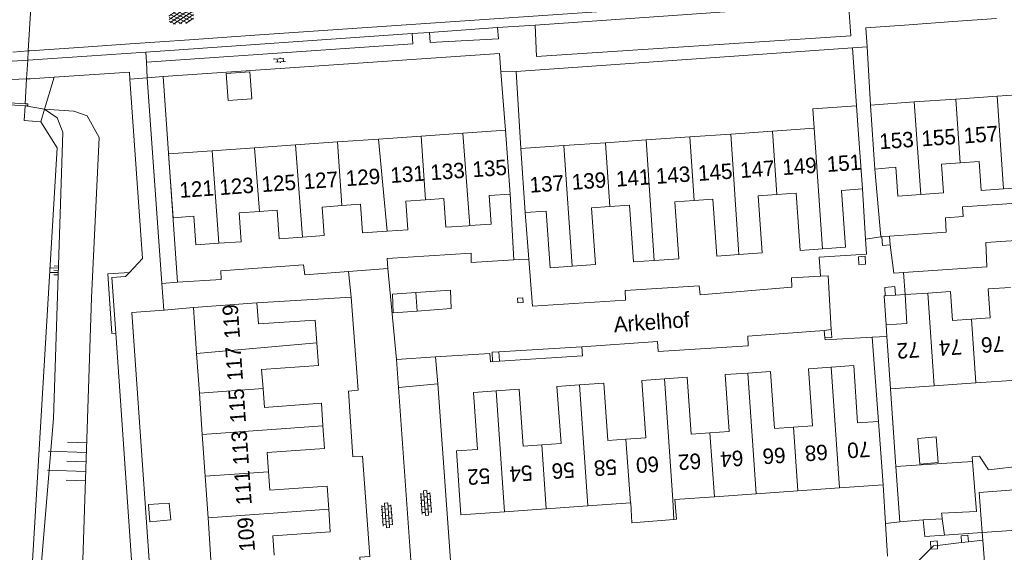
# Model space of a CAD drawing. Extents: x 99476 to 102828, y 406437 to 407931.
# Tile 7 of 162: x 99607 to 99734, y 406716 to 406785. Entities that reach past the tile are written whole.
import ezdxf

# ---------------------------------------------------------------- set-up
doc = ezdxf.new("R2010")
doc.units = 0
doc.header["$MEASUREMENT"] = 0
for name, color, linetype, lineweight in [('BG_bijgebouw', 253, 'Continuous', 0), ('BG_dakoverstek', 253, 'Continuous', 13), ('BG_dakoverstek bijgebouw', 253, 'Continuous', 0), ('BG_gesloten verharding', 253, 'Continuous', 0), ('BG_heg haag', 253, 'Continuous', 0), ('BG_hek', 253, 'Continuous', 0), ('BG_hoofdgebouw', 253, 'Continuous', 13), ('BG_huisnummer', 253, 'Continuous', 0), ('BG_insteek sloot', 253, 'Continuous', 0), ('BG_kant sloot', 253, 'Continuous', 0), ('BG_kant verharding', 253, 'Continuous', 0), ('BG_kunstwerk', 253, 'Continuous', 0), ('BG_open verharding', 253, 'Continuous', 0), ('BG_schutting', 253, 'Continuous', 0), ('BG_straatnaam', 253, 'Continuous', 0), ('BG_talud', 253, 'Continuous', 0), ('BG_taludsymbool', 253, 'Continuous', 0), ('BG_tussenmuur', 253, 'Continuous', 0), ('BG_vlakafsluiter', 253, 'Continuous', 0)]:
    doc.layers.add(name, color=color, linetype=linetype, lineweight=lineweight)
doc.styles.add('Style-WORKING', font='WORKING.shx')

# ---------------------------------------------------------------- blocks, each defined once
blk = doc.blocks.new('S02OV4')
at = {"layer": 'BG_open verharding', "linetype": 'Continuous', "lineweight": 0}
for p, q in [((0, -0.200092), (0, 0.200092)), ((0, 0.2), (3.201, 0.2)), ((0.214, 0.6), (2.9, 0.6)), ((0.4, 0.199), (0.4, 0.6)), ((0.8, 0.6), (0.8, 0.7)), ((0.8, -0.2), (0.8, 0.2)), ((1.2, 0.2), (1.2, 0.6)), ((1.6, 0.6), (1.6, 0.7)), ((1.6, -0.2), (1.6, 0.2)), ((2, 0.199), (2, 0.6)), ((2.4, 0.6), (2.4, 0.7)), ((2.4, -0.2), (2.4, 0.2)), ((2.8, 0.2), (2.8, 0.6)), ((3.2, -0.199908), (3.2, 0.200092)), ((0, -0.2), (3.2, -0.199)), ((0.31, -0.6), (2.9, -0.6)), ((0.4, -0.6), (0.399, -0.2)), ((0.8, -0.7), (0.8, -0.6)), ((1.2, -0.6), (1.2, -0.2)), ((1.6, -0.7), (1.6, -0.6)), ((2, -0.6), (1.999, -0.2)), ((2.4, -0.7), (2.4, -0.6)), ((2.8, -0.6), (2.8, -0.2))]:
    blk.add_line(p, q, dxfattribs=at)
blk = doc.blocks.new('S04')
at = {"layer": 'BG_taludsymbool', "linetype": 'Continuous', "lineweight": 0}
for p, q in [((-0.5, 0), (-0.5, -0.5)), ((-0.25, 0), (-0.25, -1)), ((0, 0), (0, -0.5)), ((0.25, 0), (0.25, -1)), ((0.5, 0), (0.5, -0.5))]:
    blk.add_line(p, q, dxfattribs=at)
blk = doc.blocks.new('S02OV6')
at = {"layer": 'BG_open verharding', "linetype": 'Continuous', "lineweight": 0}
for p, q in [((0, 0.20784), (1.371449, 0.20784)), ((0.085505, 0.20784), (0.085505, 0.268177)), ((0.485, -0.192), (0.486, 0.207)), ((0.885505, 0.20784), (0.885505, 0.31106)), ((1.285, -0.193), (1.285, 0.207)), ((0.268333, -0.19216), (1.549656, -0.19216)), ((0.885505, -0.32925), (0.885505, -0.19216))]:
    blk.add_line(p, q, dxfattribs=at)
blk = doc.blocks.new('S01GV4')
at = {"layer": 'BG_gesloten verharding', "linetype": 'Continuous', "lineweight": 0}
for p, q in [((0, 0.278304), (0.9421, 0.823239)), ((0, -0.181671), (1.741927, 0.823239)), ((0, 0.098949), (1.593645, -0.823239)), ((0.117, -0.579), (1.53, 0.238)), ((0.163, 0.466), (2.296, -0.767)), ((0.531, -0.801), (3.134, 0.701)), ((0.567, 0.694), (2.709, -0.545)), ((1.118159, 0.823239), (3.097745, -0.32208)), ((1.293565, -0.823239), (3.161206, 0.256049)), ((1.529745, 0.23842), (2.542019, 0.823239)), ((1.91699, 0.823239), (3.161206, 0.104286)), ((2.715943, 0.823239), (3.161206, 0.565645)), ((0, -0.363991), (0.793486, -0.823239)), ((2.092105, -0.823239), (3.161206, -0.205903))]:
    blk.add_line(p, q, dxfattribs=at)

msp = doc.modelspace()

# ---------------------------------------------------------------- linework, layer by layer
at = {"layer": 'BG_bijgebouw', "linetype": 'Continuous', "lineweight": 0}
msp.add_line((99623.535, 406719.631), (99623.334, 406721.858), dxfattribs=at)
at = {"layer": 'BG_bijgebouw', "linetype": 'Continuous', "lineweight": 0, "flags": 128}
msp.add_lwpolyline([(99623.334, 406721.858), (99626.036, 406722.037), (99626.224, 406719.873)], dxfattribs=at)
at = {"layer": 'BG_dakoverstek', "linetype": 'Continuous', "lineweight": 13}
msp.add_line((99715.067, 406770.909), (99714.888, 406773.41), dxfattribs=at)
at = {"layer": 'BG_dakoverstek', "linetype": 'Continuous', "lineweight": 13, "flags": 128}
for points in [[(99714.888, 406773.41), (99709.246, 406773.02), (99709.419, 406770.518)], [(99691.41, 406722.497), (99691.596, 406719.968), (99691.277, 406719.943)], [(99691.277, 406719.943), (99685.816, 406719.511), (99685.703, 406722.094)]]:
    msp.add_lwpolyline(points, dxfattribs=at)
at = {"layer": 'BG_dakoverstek bijgebouw', "linetype": 'Continuous', "lineweight": 0}
msp.add_line((99626.224, 406719.873), (99623.535, 406719.631), dxfattribs=at)
at = {"layer": 'BG_dakoverstek bijgebouw', "linetype": 'Continuous', "lineweight": 0, "flags": 128}
for points in [[(99636.455, 406777.836), (99636.707, 406774.309), (99633.656, 406774.091), (99633.404, 406777.618), (99636.455, 406777.836)], [(99725.45, 406727.28), (99723.05, 406727.092), (99722.79, 406730.407), (99725.19, 406730.595), (99725.45, 406727.28)]]:
    msp.add_lwpolyline(points, dxfattribs=at)
at = {"layer": 'BG_heg haag', "linetype": 'Continuous', "lineweight": 0}
for p, q in [((99732.978, 406784.727), (99727.355, 406784.318)), ((99716.238, 406781.03), (99716.69, 406773.52)), ((99662.7, 406710.494), (99660.76, 406737.45))]:
    msp.add_line(p, q, dxfattribs=at)
at = {"layer": 'BG_heg haag', "linetype": 'Continuous', "lineweight": 0, "flags": 128}
msp.add_lwpolyline([(99721.68, 406783.906), (99716.09, 406783.5), (99716.238, 406781.03)], dxfattribs=at)
at = {"layer": 'BG_hek', "linetype": 'Continuous', "lineweight": 0, "flags": 128}
msp.add_lwpolyline([(99725.899, 406720.584), (99725.867, 406720.751), (99730.402, 406720.952), (99730.238, 406723.064)], dxfattribs=at)
at = {"layer": 'BG_hoofdgebouw', "linetype": 'Continuous', "lineweight": 13}
for p, q in [((99722.341, 406773.915), (99727.722, 406774.291)), ((99727.722, 406774.291), (99733.051, 406774.664)), ((99733.051, 406774.664), (99738.504, 406775.045)), ((99716.69, 406773.52), (99722.341, 406773.915)), ((99717.27, 406765.25), (99716.69, 406773.52)), ((99704.027, 406770.145), (99709.419, 406770.518)), ((99715.067, 406770.909), (99715.637, 406762.669)), ((99653.083, 406769.128), (99658.59, 406769.517)), ((99658.59, 406769.517), (99664.004, 406769.899)), ((99664.004, 406769.899), (99669.517, 406770.288)), ((99669.517, 406770.288), (99670.101, 406762.017)), ((99687.666, 406769.012), (99693.334, 406769.404)), ((99693.334, 406769.404), (99698.623, 406769.77)), ((99698.623, 406769.77), (99704.027, 406770.145)), ((99631.58, 406767.61), (99637.036, 406767.995)), ((99637.036, 406767.995), (99642.34, 406768.369)), ((99642.34, 406768.369), (99647.777, 406768.753)), ((99647.777, 406768.753), (99653.083, 406769.128)), ((99671.469, 406767.89), (99677.046, 406768.276)), ((99677.046, 406768.276), (99682.433, 406768.649)), ((99682.433, 406768.649), (99687.666, 406769.012)), ((99672.04, 406759.627), (99671.469, 406767.89)), ((99664.674, 406757.922), (99661.777, 406757.717)), ((99664.883, 406757.937), (99664.674, 406757.922)), ((99721.16, 406749), (99724.092, 406749.205)), ((99637.37, 406747.93), (99629.15, 406747.33)), ((99629.15, 406747.33), (99629.562, 406741.403)), ((99718.804, 406743.6), (99718.7, 406745.11)), ((99719.27, 406736.83), (99718.804, 406743.6)), ((99629.562, 406741.403), (99629.918, 406736.283)), ((99730.305, 406737.595), (99724.916, 406737.221)), ((99735.623, 406737.963), (99730.305, 406737.595)), ((99629.918, 406736.283), (99630.292, 406730.902)), ((99724.916, 406737.221), (99719.27, 406736.83)), ((99717.74, 406732.62), (99718.32, 406724.4)), ((99630.292, 406730.902), (99630.666, 406725.517)), ((99630.666, 406725.517), (99631.041, 406720.126)), ((99707.282, 406723.619), (99701.891, 406723.238)), ((99712.678, 406724.001), (99707.282, 406723.619)), ((99718.32, 406724.4), (99712.678, 406724.001)), ((99696.505, 406722.857), (99691.41, 406722.497)), ((99701.891, 406723.238), (99696.505, 406722.857)), ((99674.775, 406721.32), (99669.382, 406720.939)), ((99680.159, 406721.701), (99674.775, 406721.32)), ((99685.65, 406722.09), (99680.159, 406721.701)), ((99685.703, 406722.094), (99685.65, 406722.09)), ((99631.041, 406720.126), (99631.416, 406714.73))]:
    msp.add_line(p, q, dxfattribs=at)
at = {"layer": 'BG_hoofdgebouw', "linetype": 'Continuous', "lineweight": 13, "flags": 128}
for points in [[(99632.451, 406755.649), (99629.475, 406755.439), (99629.214, 406759.131), (99626.513, 406758.94), (99625.932, 406767.211), (99631.58, 406767.61)], [(99739.078, 406766.816), (99736.61, 406766.64), (99736.87, 406762.9), (99733.887, 406762.692)], [(99723.176, 406761.95), (99720.23, 406761.75), (99719.98, 406765.48), (99717.27, 406765.25)], [(99728.298, 406766.05), (99725.85, 406765.88), (99726.11, 406762.15), (99723.176, 406761.95)], [(99733.887, 406762.692), (99731, 406762.49), (99730.74, 406766.22), (99728.298, 406766.05)], [(99670.101, 406762.017), (99667.384, 406761.825), (99667.645, 406758.132), (99664.883, 406757.937)], [(99704.587, 406761.966), (99702.178, 406761.8), (99702.692, 406754.389), (99699.659, 406754.179)], [(99710.47, 406754.925), (99707.611, 406754.728), (99707.098, 406762.14), (99704.587, 406761.966)], [(99715.637, 406762.669), (99712.951, 406762.483), (99713.46, 406755.132), (99710.47, 406754.925)], [(99648.359, 406760.516), (99645.814, 406760.336), (99646.075, 406756.639), (99643.242, 406756.439)], [(99654.191, 406757.203), (99651.007, 406756.978), (99650.745, 406760.684), (99648.359, 406760.516)], [(99659.172, 406761.273), (99656.619, 406761.093), (99656.88, 406757.393), (99654.191, 406757.203)], [(99661.777, 406757.717), (99661.514, 406761.438), (99659.172, 406761.273)], [(99683.007, 406760.405), (99680.636, 406760.24), (99681.144, 406752.899), (99678.131, 406752.69)], [(99688.713, 406753.427), (99686.044, 406753.242), (99685.536, 406760.58), (99683.007, 406760.405)], [(99693.894, 406761.178), (99691.405, 406761.005), (99691.915, 406753.649), (99688.713, 406753.427)], [(99699.659, 406754.179), (99696.815, 406753.982), (99696.305, 406761.345), (99693.894, 406761.178)], [(99637.693, 406759.769), (99635.059, 406759.583), (99635.322, 406755.852), (99632.451, 406755.649)], [(99643.242, 406756.439), (99640.221, 406756.226), (99639.96, 406759.929), (99637.693, 406759.769)], [(99678.131, 406752.69), (99675.259, 406752.491), (99674.752, 406759.815), (99672.04, 406759.627)], [(99718.7, 406745.11), (99721.39, 406745.26), (99721.16, 406749)], [(99724.092, 406749.205), (99727.02, 406749.41), (99727.27, 406745.68), (99729.736, 406745.847)], [(99729.736, 406745.847), (99732.15, 406746.01), (99731.9, 406749.74), (99734.793, 406749.947)], [(99645.122, 406742.765), (99644.9, 406745.72), (99637.55, 406745.21), (99637.37, 406747.93)], [(99638.149, 406736.876), (99637.97, 406739.31), (99645.34, 406739.85), (99645.122, 406742.765)], [(99695.939, 406731.129), (99698.4, 406731.3), (99697.89, 406738.66), (99700.819, 406738.869)], [(99700.819, 406738.869), (99703.77, 406739.08), (99704.28, 406731.69), (99706.715, 406731.859)], [(99706.715, 406731.859), (99709.18, 406732.03), (99708.66, 406739.42), (99711.609, 406739.62)], [(99711.609, 406739.62), (99714.55, 406739.82), (99715.03, 406732.43), (99717.74, 406732.62)], [(99679.056, 406737.328), (99682.211, 406737.542), (99682.75, 406730.15), (99685.078, 406730.316)], [(99685.078, 406730.316), (99687.65, 406730.5), (99687.12, 406737.9), (99690.055, 406738.11)], [(99690.055, 406738.11), (99693, 406738.32), (99693.51, 406730.96), (99695.939, 406731.129)], [(99645.898, 406732.02), (99645.7, 406734.97), (99638.33, 406734.42), (99638.149, 406736.876)], [(99669.382, 406720.939), (99663.74, 406720.54), (99663.17, 406728.79), (99665.86, 406728.97), (99665.35, 406736.37), (99668.291, 406736.569)], [(99668.291, 406736.569), (99671.25, 406736.77), (99671.79, 406729.39), (99674.198, 406729.567)], [(99674.198, 406729.567), (99676.68, 406729.75), (99676.14, 406737.13), (99679.056, 406737.328)], [(99638.862, 406726.105), (99638.69, 406728.58), (99646.095, 406729.09), (99645.898, 406732.02)], [(99646.647, 406721.248), (99646.44, 406724.22), (99639.03, 406723.7), (99638.862, 406726.105)], [(99639.592, 406715.324), (99639.42, 406717.81), (99646.85, 406718.32), (99646.647, 406721.248)]]:
    msp.add_lwpolyline(points, dxfattribs=at)
at = {"layer": 'BG_insteek sloot', "linetype": 'Continuous', "lineweight": 0}
for p, q in [((99607.38, 406773.41), (99609.907, 406772.986)), ((99609.907, 406772.986), (99609.921, 406772.984))]:
    msp.add_line(p, q, dxfattribs=at)
at = {"layer": 'BG_insteek sloot', "linetype": 'Continuous', "lineweight": 0, "flags": 128}
msp.add_lwpolyline([(99609.921, 406772.984), (99611.542, 406771.88), (99612.271, 406770.029), (99611.042, 406732.972), (99608.04, 406696.802), (99607.566, 406678.71), (99607.595, 406676.869), (99608.942, 406673.488), (99611, 406670.75), (99612.744, 406667.367)], dxfattribs=at)
at = {"layer": 'BG_kant sloot', "linetype": 'Continuous', "lineweight": 0}
msp.add_line((99609.42, 406771.36), (99607.27, 406771.51), dxfattribs=at)
at = {"layer": 'BG_kant sloot', "linetype": 'Continuous', "lineweight": 0, "flags": 128}
msp.add_lwpolyline([(99601.09, 406596.318), (99601.64, 406600.27), (99613.62, 406625.95), (99610.27, 406667.24), (99605.89, 406673.37), (99611.52, 406768), (99609.42, 406771.36)], dxfattribs=at)
at = {"layer": 'BG_kant verharding', "linetype": 'Continuous', "lineweight": 0}
for p, q in [((99713.855, 406786.676), (99673.333, 406783.864)), ((99668.48, 406783.527), (99659.679, 406782.916)), ((99673.333, 406783.864), (99668.48, 406783.527)), ((99657.439, 406782.761), (99622.99, 406780.37)), ((99659.679, 406782.916), (99657.439, 406782.761)), ((99622.99, 406780.37), (99607.73, 406779.345)), ((99622.99, 406780.37), (99623.08, 406779.05)), ((99607.73, 406779.345), (99605.721, 406779.21)), ((99605.584, 406776.839), (99607.591, 406776.899)), ((99718.01, 406756.46), (99717.27, 406765.25)), ((99670.57, 406753.51), (99670.101, 406762.017)), ((99715.637, 406762.669), (99716.061, 406756.197)), ((99672.512, 406753.604), (99672.04, 406759.627)), ((99718.136, 406756.469), (99718.01, 406756.46)), ((99719.134, 406756.544), (99718.136, 406756.469)), ((99721.16, 406749), (99720.95, 406751.87)), ((99625.08, 406750.46), (99627.095, 406750.597)), ((99718.598, 406748.838), (99719.902, 406748.92)), ((99719.902, 406748.92), (99721.16, 406749)), ((99637.37, 406747.93), (99649.56, 406748.66)), ((99658.086, 406746.867), (99654.99, 406746.64)), ((99710.71, 406744.37), (99710.795, 406743.421)), ((99716.92, 406743.5), (99717.74, 406732.62)), ((99655.39, 406740.62), (99660.45, 406740.97)), ((99655.65, 406737), (99655.39, 406740.62)), ((99660.45, 406740.97), (99660.76, 406737.45)), ((99667.834, 406740.349), (99668.708, 406740.404)), ((99660.76, 406737.45), (99655.65, 406737)), ((99655.65, 406737), (99657.59, 406710.03)), ((99767.63, 406720.9), (99731.14, 406718.24)), ((99723.5, 406719.87), (99720.49, 406719.63)), ((99731.14, 406718.24), (99726.247, 406717.911)), ((99731.216, 406717.257), (99731.14, 406718.24)), ((99724.413, 406716.088), (99724.491, 406716.165))]:
    msp.add_line(p, q, dxfattribs=at)
at = {"layer": 'BG_kant verharding', "color": 7, "linetype": 'Continuous', "lineweight": 0}
for p, q in [((99728.469, 406716.935), (99729.341, 406717.037)), ((99729.341, 406717.037), (99731.216, 406717.257)), ((99725.345, 406716.569), (99728.469, 406716.935))]:
    msp.add_line(p, q, dxfattribs=at)
at = {"layer": 'BG_kant verharding', "linetype": 'Continuous', "lineweight": 0, "flags": 128}
for points in [[(99673.333, 406783.864), (99673.502, 406779.794), (99714.148, 406782.479), (99713.855, 406786.676)], [(99668.48, 406783.527), (99668.574, 406782.102), (99659.77, 406781.59), (99659.679, 406782.916)], [(99623.08, 406779.05), (99657.5, 406781.45), (99657.439, 406782.761)], [(99611.145, 406777.116), (99608.03, 406776.9), (99607.591, 406776.899)], [(99620.945, 406776.865), (99620.88, 406777.79), (99611.145, 406777.116)], [(99620.88, 406751.886), (99622.57, 406753.66), (99620.945, 406776.865)], [(99763.462, 406760.893), (99760.1, 406760.63), (99760.25, 406759.34), (99751.6, 406758.8), (99751.52, 406759.91), (99739.61, 406759.16), (99739.45, 406761.11), (99728.58, 406760.35), (99728.65, 406759.11), (99726.38, 406758.92), (99726.48, 406757.09), (99719.134, 406756.544)], [(99716.061, 406756.197), (99716.19, 406754.22), (99710.06, 406753.86), (99710.23, 406751.38)], [(99720.95, 406751.87), (99731.72, 406752.62), (99731.58, 406755.74), (99737.44, 406756.15), (99737.6, 406754.26), (99748.4, 406755), (99748.47, 406753.9), (99763.95, 406754.76)], [(99654.29, 406752.383), (99654.22, 406753.68), (99665.04, 406754.37), (99665.05, 406753.17), (99670.57, 406753.51)], [(99627.095, 406750.597), (99632.72, 406750.98), (99632.71, 406752.09), (99643.38, 406752.84), (99643.55, 406751.55), (99649.219, 406751.988)], [(99710.23, 406751.38), (99706.49, 406751.16), (99706.538, 406749.96), (99694.67, 406748.97), (99694.54, 406750.16), (99684.96, 406749.55), (99685, 406748.3), (99672.99, 406747.5), (99672.512, 406753.604)], [(99619.109, 406744.002), (99618.61, 406751.23), (99620.37, 406751.35), (99620.88, 406751.886)], [(99649.219, 406751.988), (99654.29, 406752.38), (99654.29, 406752.383)], [(99654.99, 406746.64), (99654.91, 406749.06), (99657.912, 406749.276)], [(99657.912, 406749.276), (99662.4, 406749.6), (99662.48, 406747.19), (99658.086, 406746.867)], [(99718.7, 406745.11), (99718.47, 406748.83), (99718.598, 406748.838)], [(99649.56, 406748.66), (99650.46, 406736.67), (99649.2, 406736.52), (99649.77, 406728.04), (99651.03, 406728.1), (99651.97, 406715.15), (99650.68, 406715.06), (99651.48, 406703.68), (99649.797, 406703.456)], [(99620.69, 406705.635), (99621.65, 406707.19), (99619.109, 406744.002)], [(99679.39, 406742.25), (99689.14, 406742.94), (99689.23, 406741.66), (99700.88, 406742.37), (99700.83, 406743.64), (99710.71, 406744.37)], [(99710.795, 406743.421), (99710.82, 406743.14), (99716.92, 406743.5)], [(99660.45, 406740.97), (99667.49, 406741.38), (99667.54, 406740.33), (99667.834, 406740.349)], [(99668.708, 406740.404), (99679.47, 406741.09), (99679.39, 406742.25)], [(99731.14, 406718.24), (99730.74, 406723.41), (99742.068, 406724.266)], [(99726.247, 406717.911), (99723.7, 406717.74), (99723.5, 406719.87)], [(99708.87, 406708.25), (99717.04, 406708.79), (99724.413, 406716.088)]]:
    msp.add_lwpolyline(points, dxfattribs=at)
at = {"layer": 'BG_kant verharding', "color": 7, "linetype": 'Continuous', "lineweight": 0, "flags": 128}
msp.add_lwpolyline([(99724.491, 406716.165), (99724.84, 406716.51), (99725.345, 406716.569)], dxfattribs=at)
at = {"layer": 'BG_kunstwerk', "linetype": 'Continuous', "lineweight": 0}
for p, q in [((99607.797, 406780.523), (99608.114, 406786.117)), ((99607.73, 406779.345), (99607.797, 406780.523)), ((99607.591, 406776.899), (99607.73, 406779.345)), ((99607.408, 406773.68), (99607.591, 406776.899)), ((99607.408, 406773.68), (99605.407, 406773.791)), ((99605.42, 406773.554), (99607.38, 406773.41)), ((99607.27, 406771.51), (99607.38, 406773.41))]:
    msp.add_line(p, q, dxfattribs=at)
at = {"layer": 'BG_kunstwerk', "linetype": 'Continuous', "lineweight": 0, "flags": 128}
msp.add_lwpolyline([(99607.38, 406773.41), (99607.75, 406773.42), (99607.76, 406773.66), (99607.408, 406773.68)], dxfattribs=at)
at = {"layer": 'BG_schutting', "linetype": 'Continuous', "lineweight": 0}
for p, q in [((99727.355, 406784.318), (99721.68, 406783.906)), ((99714.35, 406780.94), (99689.225, 406779.168)), ((99714.888, 406773.41), (99714.35, 406780.94)), ((99689.225, 406779.168), (99670.87, 406777.86)), ((99625.224, 406777.201), (99623.18, 406777.06)), ((99623.18, 406777.06), (99625.08, 406750.46)), ((99669.517, 406770.288), (99668.903, 406777.826)), ((99670.87, 406777.86), (99671.469, 406767.89)), ((99625.33, 406746.998), (99625.36, 406747)), ((99629.15, 406747.33), (99625.36, 406747)), ((99719.984, 406726.765), (99719.27, 406736.83)), ((99730.238, 406723.064), (99729.874, 406727.44)), ((99720.49, 406719.63), (99719.984, 406726.765)), ((99718.618, 406719.41), (99718.32, 406724.4)), ((99723.5, 406719.87), (99725.97, 406720.016)), ((99725.97, 406720.016), (99725.899, 406720.584)), ((99718.871, 406715.18), (99718.618, 406719.41))]:
    msp.add_line(p, q, dxfattribs=at)
at = {"layer": 'BG_schutting', "linetype": 'Continuous', "lineweight": 0, "flags": 128}
for points in [[(99668.903, 406777.826), (99668.71, 406780.2), (99625.224, 406777.201)], [(99624.33, 406701.69), (99621.2, 406746.7), (99625.33, 406746.998)], [(99729.874, 406727.44), (99729.823, 406728.047), (99730.799, 406728.131), (99731.944, 406726.342), (99736.377, 406726.847), (99736.246, 406727.721), (99741.914, 406728.394), (99742.155, 406725.312)]]:
    msp.add_lwpolyline(points, dxfattribs=at)
at = {"layer": 'BG_talud', "linetype": 'Continuous', "lineweight": 0, "flags": 128}
msp.add_lwpolyline([(99612.744, 406667.367), (99614.705, 406710.772), (99615.987, 406748.588), (99616.974, 406769.311), (99615.424, 406772.121), (99613.711, 406772.729), (99609.921, 406772.984)], dxfattribs=at)
at = {"layer": 'BG_tussenmuur', "linetype": 'Continuous', "lineweight": 0}
for p, q in [((99727.722, 406774.291), (99728.298, 406766.05)), ((99733.051, 406774.664), (99733.887, 406762.692)), ((99722.341, 406773.915), (99723.176, 406761.95)), ((99709.419, 406770.518), (99710.47, 406754.925)), ((99658.59, 406769.517), (99659.172, 406761.273)), ((99664.004, 406769.899), (99664.883, 406757.937)), ((99693.334, 406769.404), (99693.894, 406761.178)), ((99698.623, 406769.77), (99699.659, 406754.179)), ((99704.027, 406770.145), (99704.587, 406761.966)), ((99637.036, 406767.995), (99637.693, 406759.769)), ((99642.34, 406768.369), (99643.242, 406756.439)), ((99647.777, 406768.753), (99648.359, 406760.516)), ((99653.083, 406769.128), (99654.191, 406757.203)), ((99677.046, 406768.276), (99678.131, 406752.69)), ((99682.433, 406768.649), (99683.007, 406760.405)), ((99687.666, 406769.012), (99688.713, 406753.427)), ((99631.58, 406767.61), (99632.451, 406755.649)), ((99724.092, 406749.205), (99724.916, 406737.221)), ((99729.736, 406745.847), (99730.305, 406737.595)), ((99629.562, 406741.403), (99645.122, 406742.765)), ((99700.819, 406738.869), (99701.891, 406723.238)), ((99711.609, 406739.62), (99712.678, 406724.001)), ((99690.055, 406738.11), (99691.134, 406722.477)), ((99629.918, 406736.283), (99638.149, 406736.876)), ((99668.291, 406736.569), (99669.382, 406720.939)), ((99679.056, 406737.328), (99680.159, 406721.701)), ((99630.292, 406730.902), (99645.898, 406732.02)), ((99695.939, 406731.129), (99696.505, 406722.857)), ((99706.715, 406731.859), (99707.282, 406723.619)), ((99685.078, 406730.316), (99685.65, 406722.09)), ((99674.198, 406729.567), (99674.775, 406721.32)), ((99630.666, 406725.517), (99638.862, 406726.105)), ((99691.134, 406722.477), (99691.277, 406719.943)), ((99631.041, 406720.126), (99646.647, 406721.248))]:
    msp.add_line(p, q, dxfattribs=at)
at = {"layer": 'BG_vlakafsluiter', "linetype": 'Continuous', "lineweight": 0}
for p, q in [((99714.35, 406780.94), (99716.238, 406781.03)), ((99607.797, 406780.523), (99605.788, 406780.371)), ((99623.18, 406777.06), (99623.08, 406779.05)), ((99611.145, 406777.116), (99609.907, 406772.986)), ((99620.945, 406776.865), (99623.18, 406777.06)), ((99625.224, 406777.201), (99627.095, 406750.597)), ((99670.87, 406777.86), (99668.903, 406777.826)), ((99609.907, 406772.986), (99609.42, 406771.36)), ((99719.228, 406755.431), (99719.134, 406756.544)), ((99718.01, 406756.46), (99716.061, 406756.197)), ((99670.57, 406753.51), (99672.512, 406753.604)), ((99649.56, 406748.66), (99649.219, 406751.988)), ((99654.29, 406752.383), (99655.39, 406740.62)), ((99625.33, 406746.998), (99625.08, 406750.46)), ((99658.086, 406746.867), (99657.912, 406749.276)), ((99710.71, 406744.37), (99711.613, 406744.489)), ((99716.92, 406743.5), (99718.804, 406743.6)), ((99668.634, 406741.615), (99679.39, 406742.25)), ((99668.708, 406740.404), (99668.634, 406741.615)), ((99719.984, 406726.765), (99729.874, 406727.44)), ((99720.49, 406719.63), (99718.618, 406719.41)), ((99726.247, 406717.911), (99725.97, 406720.016)), ((99731.216, 406717.257), (99731.528, 406713.25))]:
    msp.add_line(p, q, dxfattribs=at)
at = {"layer": 'BG_vlakafsluiter', "linetype": 'Continuous', "lineweight": 0, "flags": 128}
for points in [[(99790.55, 406790.424), (99787.392, 406790.594), (99773.001, 406791.013), (99767.047, 406791.096), (99764.418, 406791.088), (99759.348, 406790.889), (99752.492, 406790.539), (99745.785, 406790.069), (99732.735, 406789.189), (99703.417, 406787.12), (99637.678, 406782.587), (99628.65, 406781.943), (99620.955, 406781.423), (99614.349, 406780.963), (99607.95, 406780.535), (99607.797, 406780.523)], [(99718.136, 406756.469), (99718.231, 406755.347), (99719.228, 406755.431)], [(99720.95, 406751.87), (99719.703, 406751.783), (99719.228, 406755.431)], [(99715.125, 406753.906), (99716.001, 406753.968), (99716.063, 406752.947), (99715.188, 406752.9), (99715.125, 406753.906)], [(99619.109, 406744.002), (99618.61, 406743.966), (99618.077, 406751.695), (99620.88, 406751.886)], [(99711.613, 406744.489), (99711.228, 406751.439), (99710.23, 406751.38)], [(99719.902, 406748.92), (99719.825, 406750.037), (99718.528, 406749.947), (99718.598, 406748.838)], [(99671.061, 406748.559), (99671.757, 406748.593), (99671.776, 406747.969), (99671.101, 406747.942), (99671.061, 406748.559)], [(99711.613, 406744.489), (99711.675, 406743.468), (99710.795, 406743.421)], [(99667.834, 406740.349), (99667.758, 406741.553), (99668.634, 406741.615)], [(99728.469, 406716.935), (99728.413, 406717.829), (99729.289, 406717.891), (99729.341, 406717.037)], [(99725.345, 406716.569), (99725.371, 406716.139), (99724.413, 406716.088)]]:
    msp.add_lwpolyline(points, dxfattribs=at)
at = {"layer": 'BG_vlakafsluiter', "color": 8, "linetype": 'Continuous', "lineweight": 0, "flags": 128}
msp.add_lwpolyline([(99724.491, 406716.165), (99724.433, 406717.098), (99725.309, 406717.16), (99725.345, 406716.569)], dxfattribs=at)

# ---------------------------------------------------------------- block references
at = {"layer": 'BG_gesloten verharding', "linetype": 'Continuous', "lineweight": 0, "rotation": 3.955038}
msp.add_blockref('S01GV4', (99626.009, 406784.75), dxfattribs=at)
at = {"layer": 'BG_open verharding', "linetype": 'Continuous', "lineweight": 0}
for name, p, rotation in [('S02OV6', (99639.506, 406779.254), 4.073364), ('S02OV4', (99659.341, 406720.461), 94.13053900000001), ('S02OV4', (99654.299, 406718.879), 94.13053900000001)]:
    msp.add_blockref(name, p, dxfattribs=dict(at, rotation=rotation))
at = {"layer": 'BG_taludsymbool', "linetype": 'Continuous', "lineweight": 0}
for p, xscale, yscale, zscale, rotation in [((99611.677, 406752.13), 1.129606, 1.129606, 1.129606, 268.122954), ((99615.268, 406727.374), 4.92883, 4.92883, 4.92883, 268.058317)]:
    msp.add_blockref('S04', p, dxfattribs=dict(at, xscale=xscale, yscale=yscale, zscale=zscale, rotation=rotation))

# ---------------------------------------------------------------- texts
at = {"layer": 'BG_huisnummer', "linetype": 'Continuous', "lineweight": 0, "style": 'Style-WORKING'}
for s, rotation, p in [('157', 3.955038, (99728.795, 406768.553)), ('153', 3.955038, (99717.889, 406767.798)), ('155', 3.955038, (99723.341, 406768.176)), ('149', 4.012171, (99705.352, 406764.457)), ('151', 4.012171, (99711.09, 406764.857)), ('131', 4.012171, (99654.681, 406763.435)), ('133', 4.012171, (99659.843, 406763.798)), ('135', 4.012171, (99665.291, 406764.183)), ('143', 4.012171, (99689.004, 406763.316)), ('145', 4.012171, (99694.453, 406763.697)), ('147', 4.012171, (99699.902, 406764.077)), ('123', 4.012171, (99632.574, 406761.873)), ('125', 4.012171, (99638.022, 406762.258)), ('127', 4.012171, (99643.47, 406762.642)), ('129', 4.012171, (99648.919, 406763.027)), ('137', 4.012171, (99672.681, 406762.178)), ('139', 4.012171, (99678.131, 406762.558)), ('141', 4.012171, (99683.842, 406762.956)), ('121', 4.012171, (99627.413, 406761.51)), ('119', 94.012171, (99635.184, 406743.38)), ('72', 183.955038, (99722.986, 406742.9)), ('74', 183.955038, (99728.436, 406743.278)), ('76', 183.955038, (99733.886, 406743.655)), ('117', 94.012171, (99635.567, 406737.93)), ('115', 94.012171, (99635.951, 406732.48)), ('113', 94.012171, (99636.335, 406727.03)), ('70', 184.012171, (99716.575, 406730.031)), ('62', 184.012171, (99694.727, 406728.498)), ('64', 184.012171, (99700.184, 406728.881)), ('66', 184.012171, (99705.641, 406729.264)), ('68', 184.012171, (99711.098, 406729.647)), ('56', 184.012171, (99678.376, 406727.35)), ('58', 184.012171, (99683.833, 406727.733)), ('60', 184.012171, (99689.27, 406728.115)), ('111', 94.012171, (99636.699, 406721.867)), ('52', 184.012171, (99667.462, 406726.584)), ('54', 184.012171, (99672.919, 406726.967)), ('109', 94.012171, (99637.122, 406715.843))]:
    msp.add_text(s, height=2, rotation=rotation, dxfattribs=at).set_placement(p)
at = {"layer": 'BG_straatnaam', "linetype": 'Continuous', "lineweight": 0, "style": 'Style-WORKING'}
msp.add_text('Arkelhof', height=2, rotation=4.012171, dxfattribs=at).set_placement((99683.557, 406744.122))

doc.saveas('drawing.dxf')
